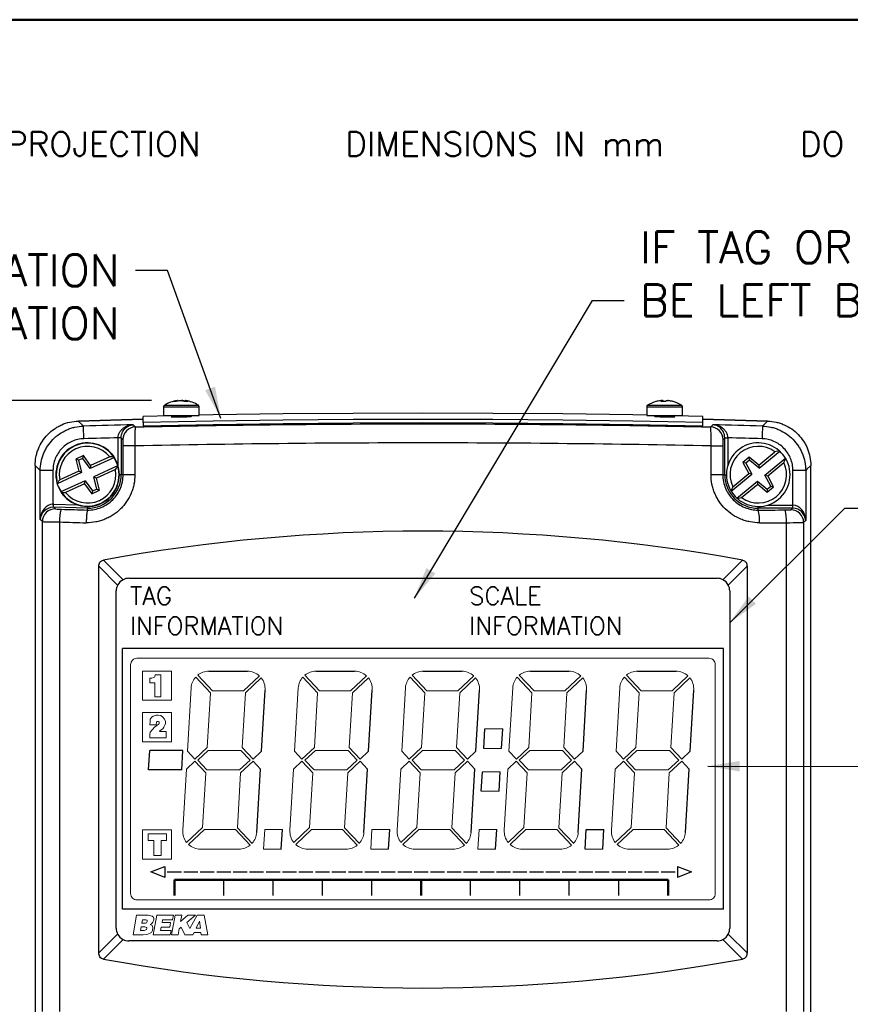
# Model space of a CAD drawing. Extents: x 0 to 391, y 0 to 275.
# Tile 11 of 14: x 63 to 128, y 191 to 268. Entities that reach past the tile are written whole.
import ezdxf

# ---------------------------------------------------------------- set-up
doc = ezdxf.new("R2010")
doc.units = 0
doc.header["$LTSCALE"] = 0.5
doc.header["$MEASUREMENT"] = 0
doc.layers.get('Defpoints').update_dxf_attribs({"color": 104, "lineweight": 0})
doc.layers.add('FINE', color=5, linetype='Continuous', lineweight=9)
doc.layers.add('OBJECT', color=1, linetype='Continuous', lineweight=50)
doc.layers.add('FORMAT', color=7, linetype='Continuous')
doc.layers.add('TEXT', color=5, linetype='Continuous')
doc.styles.add('ROMANS', font='romans', dxfattribs={"height": 2.5})
doc.dimstyles.new('DIMS', dxfattribs={"dimtxt": 2.5, "dimasz": 2.5, "dimexe": 1.25, "dimexo": 2, "dimgap": 1.25, "dimtad": 1, "dimdec": 4, "dimzin": 0, "dimdsep": 46, "dimtxsty": 'ROMANS', "dimcen": 2.5, "dimadec": 0, "dimazin": 0, "dimtfac": 1, "dimtdec": 4, "dimtmove": 0, "dimatfit": 3, "dimfxl": 0, "dimtolj": 1, "dimtzin": 0, "dimarcsym": 0})

# ---------------------------------------------------------------- blocks, each defined once
blk = doc.blocks.new('PROJECTION')
at = {"layer": 'FORMAT', "color": 7, "linetype": 'Continuous', "style": 'ROMANS'}
blk.add_text('THIRD ANGLE PROJECTION      DIMENSIONS IN mm      DO NOT SCALE', height=1.9, dxfattribs=at).set_placement((30.018, -0.972))
blk = doc.blocks.new('FORMAT A3 FIXED')
at = {"layer": 'FORMAT', "color": 1, "lineweight": 50}
blk.add_line((6.5, 268.438), (384.722, 268.438), dxfattribs=at)
at = {"layer": 'OBJECT'}
blk.add_blockref('PROJECTION', (14.053, 258.686), dxfattribs=at)
blk = doc.blocks.new('*D82')
at = {"layer": 'Defpoints', "color": 0}
for p in [(75.193, 238.499), (43.793, 178.292), (67.535, 178.292)]:
    blk.add_point(p, dxfattribs=at)
at = {"layer": 'TEXT', "color": 0, "lineweight": -2}
for p, q in [((73.193, 238.499), (42.543, 238.499)), ((43.793, 235.999), (43.793, 180.792)), ((65.535, 178.292), (42.543, 178.292))]:
    blk.add_line(p, q, dxfattribs=at)
at = {"layer": 'TEXT', "color": 0}
for points in [[(44.21, 235.999), (43.377, 235.999), (43.793, 238.499)], [(43.377, 180.792), (44.21, 180.792), (43.793, 178.292)]]:
    blk.add_solid(points, dxfattribs=at)
at = {"layer": 'TEXT', "color": 0, "insert": (40.642, 208.396), "char_height": 2.5, "attachment_point": 5, "rotation": 90, "style": 'ROMANS'}
blk.add_mtext('\\A1;120 (OVER CERT. LABEL)', dxfattribs=at)

msp = doc.modelspace()

# ---------------------------------------------------------------- linework, layer by layer
at = {"color": 7, "linetype": 'Continuous', "lineweight": 25}
for p, q in [((75.217, 238.499), (75.193, 238.499)), ((75.197, 238.451), (75.193, 238.499)), ((75.405, 238.499), (75.541, 238.499)), ((75.656, 238.499), (75.541, 238.499)), ((75.844, 238.499), (75.841, 238.428)), ((75.844, 238.499), (75.868, 238.499)), ((113.222, 238.499), (113.302, 238.499)), ((113.395, 238.499), (113.299, 238.499)), ((113.303, 238.428), (113.302, 238.499)), ((113.395, 238.499), (113.394, 238.428)), ((113.666, 238.499), (113.779, 238.499)), ((113.84, 238.499), (113.779, 238.499)), ((74.131, 238.02), (74.131, 237.322)), ((76.931, 237.322), (76.931, 238.02)), ((112.131, 238.02), (112.131, 237.322)), ((114.931, 237.322), (114.931, 238.02)), ((72.53, 237.032), (67.424, 236.897)), ((67.427, 236.897), (72.53, 237.032)), ((74.764, 237.309), (72.53, 237.259)), ((72.53, 236.771), (72.53, 237.259)), ((74.131, 237.322), (76.931, 237.322)), ((74.781, 237.249), (74.755, 237.246)), ((74.781, 237.272), (74.781, 237.231)), ((112.131, 237.322), (114.931, 237.322)), ((112.779, 237.279), (112.762, 237.278)), ((114.281, 237.23), (114.281, 237.272)), ((116.53, 237.259), (114.297, 237.309)), ((116.53, 236.771), (116.53, 237.259)), ((121.637, 236.897), (116.53, 237.032)), ((116.53, 237.032), (121.635, 236.897)), ((72.53, 236.771), (72.53, 236.521)), ((116.53, 236.521), (116.53, 236.771)), ((70.797, 235.569), (70.797, 232.683)), ((70.935, 235.435), (70.797, 235.569)), ((118.264, 235.569), (118.126, 235.435)), ((118.264, 232.683), (118.264, 235.569)), ((71.875, 234.936), (70.952, 234.936)), ((70.952, 232.683), (70.952, 234.936)), ((71.875, 234.936), (71.875, 232.683)), ((117.186, 232.683), (117.186, 234.936)), ((117.186, 234.936), (118.109, 234.936)), ((118.109, 234.936), (118.109, 232.683)), ((120.945, 233.433), (122.214, 234.483)), ((120.964, 233.189), (122.586, 234.531)), ((122.549, 234.565), (122.214, 234.483)), ((67.831, 234.183), (67.24, 233.912)), ((67.24, 233.912), (67.466, 232.971)), ((67.445, 233.812), (67.24, 233.912)), ((67.772, 233.962), (67.445, 233.812)), ((67.445, 233.812), (67.677, 232.848)), ((67.772, 233.962), (67.831, 234.183)), ((68.35, 233.156), (67.772, 233.962)), ((68.395, 233.396), (67.831, 234.183)), ((70.265, 234.031), (68.35, 233.156)), ((69.893, 234.081), (68.395, 233.396)), ((70.237, 234.074), (69.893, 234.081)), ((120.196, 234.046), (119.696, 233.632)), ((120.197, 233.818), (119.92, 233.589)), ((120.945, 233.433), (120.196, 234.046)), ((120.197, 233.818), (120.196, 234.046)), ((120.964, 233.189), (120.197, 233.818)), ((121.41, 232.65), (123.033, 233.991)), ((122.915, 233.635), (123.059, 233.948)), ((64.031, 233.403), (64.031, 181.792)), ((64.031, 233.401), (64.031, 181.79)), ((64.433, 229.162), (64.433, 233.009)), ((65.433, 233.009), (64.433, 233.009)), ((65.433, 233.009), (65.433, 230.368)), ((67.466, 232.971), (65.968, 232.286)), ((67.677, 232.848), (67.466, 232.971)), ((68.395, 233.396), (68.35, 233.156)), ((70.556, 233.395), (68.642, 232.519)), ((70.35, 233.081), (68.852, 232.396)), ((70.35, 233.081), (70.57, 233.346)), ((119.696, 233.632), (120.158, 232.782)), ((119.92, 233.589), (119.696, 233.632)), ((119.92, 233.589), (120.394, 232.717)), ((120.945, 233.433), (120.964, 233.189)), ((121.646, 232.585), (122.915, 233.635)), ((124.628, 233.009), (123.628, 233.009)), ((123.628, 230.295), (123.628, 233.009)), ((124.628, 233.009), (124.628, 229.088)), ((125.031, 181.792), (125.031, 233.403)), ((125.031, 181.79), (125.031, 233.401)), ((65.968, 232.286), (65.749, 232.021)), ((67.677, 232.848), (65.762, 231.972)), ((67.968, 232.211), (66.054, 231.336)), ((67.923, 231.971), (67.968, 232.211)), ((67.968, 232.211), (68.546, 231.405)), ((68.642, 232.519), (68.852, 232.396)), ((68.873, 231.554), (68.642, 232.519)), ((69.079, 231.454), (68.852, 232.396)), ((70.952, 232.683), (70.797, 232.683)), ((71.875, 232.683), (70.952, 232.683)), ((118.109, 232.683), (117.186, 232.683)), ((118.109, 232.683), (118.264, 232.683)), ((118.772, 231.375), (120.394, 232.717)), ((118.889, 231.732), (120.158, 232.782)), ((119.218, 230.836), (120.84, 232.178)), ((120.394, 232.717), (120.158, 232.782)), ((120.859, 231.934), (120.84, 232.178)), ((120.84, 232.178), (121.607, 231.549)), ((121.41, 232.65), (121.646, 232.585)), ((121.884, 231.778), (121.41, 232.65)), ((122.108, 231.735), (121.646, 232.585)), ((67.923, 231.971), (66.425, 231.286)), ((67.923, 231.971), (68.487, 231.184)), ((68.487, 231.184), (69.079, 231.454)), ((68.546, 231.405), (68.487, 231.184)), ((68.546, 231.405), (68.873, 231.554)), ((68.873, 231.554), (69.079, 231.454)), ((118.889, 231.732), (118.745, 231.419)), ((119.59, 230.884), (120.859, 231.934)), ((120.859, 231.934), (121.608, 231.32)), ((121.607, 231.549), (121.884, 231.778)), ((121.607, 231.549), (121.608, 231.32)), ((121.608, 231.32), (122.108, 231.735)), ((121.884, 231.778), (122.108, 231.735)), ((66.081, 231.293), (66.425, 231.286)), ((119.255, 230.802), (119.59, 230.884)), ((65.502, 230.118), (65.623, 229.994)), ((68.156, 230.046), (65.502, 230.118)), ((120.902, 229.902), (120.902, 230.046)), ((123.586, 230.046), (120.902, 230.046)), ((123.466, 229.925), (123.586, 230.046)), ((64.596, 228.995), (64.433, 229.162)), ((124.628, 229.088), (124.465, 228.926)), ((64.596, 190.489), (64.596, 228.995)), ((65.951, 228.966), (65.951, 190.489)), ((123.11, 190.489), (123.11, 228.909)), ((124.465, 228.926), (124.465, 190.489)), ((69.401, 225.969), (70.942, 224.428)), ((118.119, 224.428), (119.66, 225.969)), ((69.044, 195.103), (69.044, 225.481)), ((70.519, 224.005), (69.044, 225.481)), ((120.017, 225.481), (118.542, 224.005)), ((120.017, 225.481), (120.017, 195.103)), ((71.406, 224.542), (117.656, 224.542)), ((70.406, 197.042), (70.406, 223.542)), ((118.656, 223.542), (118.656, 197.042)), ((69.044, 195.103), (70.519, 196.578)), ((118.542, 196.578), (120.017, 195.103)), ((70.942, 196.156), (69.401, 194.615)), ((117.656, 196.042), (71.406, 196.042)), ((119.66, 194.615), (118.119, 196.156))]:
    msp.add_line(p, q, dxfattribs=at)
at = {"color": 8, "linetype": 'Continuous', "lineweight": 25}
for p, q in [((74.131, 238.02), (76.931, 238.02)), ((74.193, 238.134), (76.868, 238.134)), ((112.131, 238.02), (114.931, 238.02)), ((112.193, 238.134), (114.868, 238.134)), ((76.281, 237.272), (74.781, 237.272)), ((114.281, 237.272), (112.781, 237.272)), ((70.547, 233.424), (70.547, 235.569)), ((118.514, 235.569), (118.514, 233.424)), ((70.797, 232.683), (70.659, 232.683)), ((118.264, 232.683), (118.402, 232.683)), ((65.509, 230.368), (67.351, 230.318)), ((120.902, 230.046), (120.902, 230.183)), ((121.642, 230.296), (123.586, 230.296))]:
    msp.add_line(p, q, dxfattribs=at)
at = {"color": 7, "linetype": 'Continuous'}
for p, q in [((118.156, 219.026), (70.906, 219.026)), ((70.906, 198.526), (70.906, 219.026)), ((118.156, 198.526), (118.156, 219.026)), ((118.156, 198.526), (70.906, 198.526))]:
    msp.add_line(p, q, dxfattribs=at)
at = {"lineweight": 9}
for p, q in [((77.815, 215.55), (76.658, 216.777)), ((76.818, 216.928), (77.978, 215.698)), ((80.411, 215.698), (81.662, 216.878)), ((81.813, 216.717), (80.565, 215.541)), ((86.243, 215.55), (85.086, 216.777)), ((85.246, 216.928), (86.406, 215.698)), ((88.839, 215.698), (90.089, 216.878)), ((90.24, 216.717), (88.992, 215.541)), ((94.673, 215.55), (93.516, 216.777)), ((93.677, 216.928), (94.836, 215.698)), ((97.269, 215.698), (98.52, 216.878)), ((98.671, 216.717), (97.423, 215.541)), ((103.101, 215.55), (101.944, 216.777)), ((102.104, 216.928), (103.264, 215.698)), ((105.697, 215.698), (106.948, 216.878)), ((107.099, 216.717), (105.851, 215.541)), ((111.526, 215.55), (110.37, 216.777)), ((110.53, 216.928), (111.689, 215.698)), ((114.122, 215.698), (115.373, 216.878)), ((115.524, 216.717), (114.276, 215.541)), ((76.298, 215.921), (76.005, 210.944)), ((76.298, 215.921), (76.005, 210.944)), ((84.726, 215.921), (84.432, 210.944)), ((84.726, 215.921), (84.432, 210.944)), ((93.157, 215.921), (92.863, 210.944)), ((93.157, 215.921), (92.863, 210.944)), ((101.585, 215.921), (101.291, 210.944)), ((101.585, 215.921), (101.291, 210.944)), ((110.01, 215.921), (109.716, 210.944)), ((110.01, 215.921), (109.716, 210.944)), ((77.56, 211.241), (77.815, 215.55)), ((77.56, 211.241), (77.815, 215.55)), ((77.978, 215.698), (80.411, 215.698)), ((80.565, 215.541), (80.31, 211.232)), ((85.988, 211.241), (86.243, 215.55)), ((85.988, 211.241), (86.243, 215.55)), ((86.406, 215.698), (88.839, 215.698)), ((88.992, 215.541), (88.738, 211.232)), ((94.419, 211.241), (94.673, 215.55)), ((94.419, 211.241), (94.673, 215.55)), ((94.836, 215.698), (97.269, 215.698)), ((97.423, 215.541), (97.168, 211.232)), ((102.846, 211.241), (103.101, 215.55)), ((102.846, 211.241), (103.101, 215.55)), ((103.264, 215.698), (105.697, 215.698)), ((105.851, 215.541), (105.596, 211.232)), ((111.272, 211.241), (111.526, 215.55)), ((111.272, 211.241), (111.526, 215.55)), ((111.689, 215.698), (114.122, 215.698)), ((114.276, 215.541), (114.022, 211.232)), ((99.402, 212.707), (100.803, 212.707)), ((99.402, 212.707), (100.803, 212.707)), ((76.588, 210.325), (77.56, 211.241)), ((85.016, 210.325), (85.988, 211.241)), ((93.446, 210.325), (94.419, 211.241)), ((101.874, 210.325), (102.846, 211.241)), ((110.3, 210.325), (111.272, 211.241)), ((76.005, 210.944), (76.588, 210.325)), ((76.005, 210.944), (76.588, 210.325)), ((76.819, 210.24), (77.64, 211.014)), ((77.64, 211.014), (80.213, 211.014)), ((80.213, 211.014), (80.934, 210.249)), ((80.31, 211.232), (81.17, 210.32)), ((81.17, 210.32), (81.831, 210.944)), ((81.17, 210.32), (81.831, 210.944)), ((84.432, 210.944), (85.016, 210.325)), ((84.432, 210.944), (85.016, 210.325)), ((85.247, 210.24), (86.068, 211.014)), ((86.068, 211.014), (88.641, 211.014)), ((88.641, 211.014), (89.362, 210.249)), ((88.738, 211.232), (89.598, 210.32)), ((89.598, 210.32), (90.259, 210.944)), ((89.598, 210.32), (90.259, 210.944)), ((92.863, 210.944), (93.446, 210.325)), ((92.863, 210.944), (93.446, 210.325)), ((93.678, 210.24), (94.498, 211.014)), ((94.498, 211.014), (97.071, 211.014)), ((97.071, 211.014), (97.792, 210.249)), ((97.168, 211.232), (98.028, 210.32)), ((98.028, 210.32), (98.69, 210.944)), ((98.028, 210.32), (98.69, 210.944)), ((100.712, 211.169), (99.314, 211.169)), ((101.291, 210.944), (101.874, 210.325)), ((101.291, 210.944), (101.874, 210.325)), ((102.105, 210.24), (102.926, 211.014)), ((102.926, 211.014), (105.499, 211.014)), ((105.499, 211.014), (106.22, 210.249)), ((105.596, 211.232), (106.456, 210.32)), ((106.456, 210.32), (107.117, 210.944)), ((106.456, 210.32), (107.117, 210.944)), ((109.716, 210.944), (110.3, 210.325)), ((109.716, 210.944), (110.3, 210.325)), ((110.531, 210.24), (111.352, 211.014)), ((111.352, 211.014), (113.925, 211.014)), ((113.925, 211.014), (114.646, 210.249)), ((114.022, 211.232), (114.881, 210.32)), ((114.881, 210.32), (115.543, 210.944)), ((114.881, 210.32), (115.543, 210.944)), ((76.584, 210.169), (75.922, 209.545)), ((76.584, 210.169), (75.922, 209.545)), ((77.443, 209.257), (76.584, 210.169)), ((77.54, 209.476), (76.819, 210.24)), ((80.934, 210.249), (80.113, 209.476)), ((80.193, 209.248), (81.165, 210.165)), ((81.165, 210.165), (81.749, 209.545)), ((81.165, 210.165), (81.749, 209.545)), ((85.011, 210.169), (84.35, 209.545)), ((85.011, 210.169), (84.35, 209.545)), ((85.871, 209.257), (85.011, 210.169)), ((85.968, 209.476), (85.247, 210.24)), ((89.362, 210.249), (88.541, 209.476)), ((88.621, 209.248), (89.593, 210.165)), ((89.593, 210.165), (90.177, 209.545)), ((89.593, 210.165), (90.177, 209.545)), ((93.442, 210.169), (92.78, 209.545)), ((93.442, 210.169), (92.78, 209.545)), ((94.301, 209.257), (93.442, 210.169)), ((94.398, 209.476), (93.678, 210.24)), ((97.792, 210.249), (96.971, 209.476)), ((97.051, 209.248), (98.023, 210.165)), ((98.023, 210.165), (98.607, 209.545)), ((98.023, 210.165), (98.607, 209.545)), ((101.87, 210.169), (101.208, 209.545)), ((101.87, 210.169), (101.208, 209.545)), ((102.729, 209.257), (101.87, 210.169)), ((102.826, 209.476), (102.105, 210.24)), ((106.22, 210.249), (105.399, 209.476)), ((105.479, 209.248), (106.451, 210.165)), ((106.451, 210.165), (107.035, 209.545)), ((106.451, 210.165), (107.035, 209.545)), ((110.295, 210.169), (109.634, 209.545)), ((110.295, 210.169), (109.634, 209.545)), ((111.155, 209.257), (110.295, 210.169)), ((111.252, 209.476), (110.531, 210.24)), ((114.646, 210.249), (113.825, 209.476)), ((113.904, 209.248), (114.877, 210.165)), ((114.877, 210.165), (115.46, 209.545)), ((114.877, 210.165), (115.46, 209.545)), ((75.922, 209.545), (75.638, 204.734)), ((75.922, 209.545), (75.638, 204.734)), ((77.189, 204.948), (77.443, 209.257)), ((77.189, 204.948), (77.443, 209.257)), ((80.113, 209.476), (77.54, 209.476)), ((79.938, 204.939), (80.193, 209.248)), ((79.938, 204.939), (80.193, 209.248)), ((84.35, 209.545), (84.066, 204.734)), ((84.35, 209.545), (84.066, 204.734)), ((85.617, 204.948), (85.871, 209.257)), ((85.617, 204.948), (85.871, 209.257)), ((88.541, 209.476), (85.968, 209.476)), ((88.366, 204.939), (88.621, 209.248)), ((88.366, 204.939), (88.621, 209.248)), ((92.78, 209.545), (92.496, 204.734)), ((92.78, 209.545), (92.496, 204.734)), ((94.047, 204.948), (94.301, 209.257)), ((94.047, 204.948), (94.301, 209.257)), ((96.971, 209.476), (94.398, 209.476)), ((96.797, 204.939), (97.051, 209.248)), ((96.797, 204.939), (97.051, 209.248)), ((99.206, 209.338), (100.606, 209.338)), ((99.206, 209.338), (100.606, 209.338)), ((101.208, 209.545), (100.924, 204.734)), ((101.208, 209.545), (100.924, 204.734)), ((102.475, 204.948), (102.729, 209.257)), ((102.475, 204.948), (102.729, 209.257)), ((105.399, 209.476), (102.826, 209.476)), ((105.225, 204.939), (105.479, 209.248)), ((105.225, 204.939), (105.479, 209.248)), ((109.634, 209.545), (109.349, 204.734)), ((109.634, 209.545), (109.349, 204.734)), ((110.9, 204.948), (111.155, 209.257)), ((110.9, 204.948), (111.155, 209.257)), ((113.825, 209.476), (111.252, 209.476)), ((113.65, 204.939), (113.904, 209.248)), ((113.65, 204.939), (113.904, 209.248)), ((99.115, 207.8), (100.516, 207.8)), ((99.115, 207.8), (100.516, 207.8)), ((100.516, 207.8), (99.117, 207.8)), ((75.941, 203.772), (77.189, 204.948)), ((76.095, 203.615), (77.343, 204.791)), ((77.343, 204.791), (79.776, 204.791)), ((79.776, 204.791), (80.935, 203.561)), ((81.098, 203.709), (79.938, 204.939)), ((81.99, 203.253), (82.081, 204.791)), ((82.081, 204.791), (83.391, 204.791)), ((82.081, 204.791), (83.391, 204.791)), ((82.081, 204.791), (83.394, 204.791)), ((82.081, 204.791), (83.485, 204.791)), ((84.369, 203.772), (85.617, 204.948)), ((84.523, 203.615), (85.771, 204.791)), ((85.771, 204.791), (88.204, 204.791)), ((88.204, 204.791), (89.363, 203.561)), ((89.526, 203.709), (88.366, 204.939)), ((90.418, 203.253), (90.509, 204.791)), ((90.509, 204.791), (91.819, 204.791)), ((90.509, 204.791), (91.819, 204.791)), ((90.509, 204.791), (91.822, 204.791)), ((90.509, 204.791), (91.913, 204.791)), ((92.799, 203.772), (94.047, 204.948)), ((92.953, 203.615), (94.201, 204.791)), ((94.201, 204.791), (96.634, 204.791)), ((96.634, 204.791), (97.793, 203.561)), ((97.956, 203.709), (96.797, 204.939)), ((98.846, 203.253), (98.937, 204.791)), ((98.937, 204.791), (100.247, 204.791)), ((98.937, 204.791), (100.247, 204.791)), ((98.937, 204.791), (100.341, 204.791)), ((101.227, 203.772), (102.475, 204.948)), ((101.381, 203.615), (102.629, 204.791)), ((102.629, 204.791), (105.062, 204.791)), ((105.062, 204.791), (106.221, 203.561)), ((106.384, 203.709), (105.225, 204.939)), ((109.652, 203.772), (110.9, 204.948)), ((109.807, 203.615), (111.054, 204.791)), ((111.054, 204.791), (113.487, 204.791)), ((113.487, 204.791), (114.647, 203.561)), ((114.81, 203.709), (113.65, 204.939)), ((80.059, 203.253), (77.034, 203.253)), ((81.99, 203.253), (83.391, 203.253)), ((81.99, 203.253), (83.391, 203.253)), ((83.394, 203.253), (81.993, 203.253)), ((83.394, 203.253), (81.993, 203.253)), ((88.487, 203.253), (85.462, 203.253)), ((90.418, 203.253), (91.819, 203.253)), ((90.418, 203.253), (91.819, 203.253)), ((91.822, 203.253), (90.421, 203.253)), ((91.822, 203.253), (90.421, 203.253)), ((96.917, 203.253), (93.892, 203.253)), ((98.846, 203.253), (100.247, 203.253)), ((98.846, 203.253), (100.247, 203.253)), ((100.247, 203.253), (98.849, 203.253)), ((105.345, 203.253), (102.32, 203.253)), ((107.274, 203.253), (108.675, 203.253)), ((107.274, 203.253), (108.675, 203.253)), ((108.677, 203.253), (107.277, 203.253)), ((108.677, 203.253), (107.277, 203.253)), ((113.77, 203.253), (110.745, 203.253))]:
    msp.add_line(p, q, dxfattribs=at)
at = {"linetype": 'Continuous', "lineweight": -3}
for p, q in [((77.694, 217.237), (80.72, 217.237)), ((86.122, 217.237), (89.147, 217.237)), ((94.553, 217.237), (97.578, 217.237)), ((102.981, 217.237), (106.006, 217.237)), ((111.406, 217.237), (114.431, 217.237)), ((81.831, 210.944), (82.115, 215.756)), ((90.259, 210.944), (90.543, 215.756)), ((98.69, 210.944), (98.974, 215.756)), ((107.117, 210.944), (107.402, 215.756)), ((115.543, 210.944), (115.827, 215.756)), ((75.556, 209.476), (75.657, 211.014)), ((81.455, 204.569), (81.749, 209.545)), ((89.883, 204.569), (90.177, 209.545)), ((98.313, 204.569), (98.607, 209.545)), ((106.741, 204.569), (107.035, 209.545)), ((115.166, 204.569), (115.46, 209.545)), ((83.391, 203.253), (83.485, 204.791)), ((91.819, 203.253), (91.913, 204.791)), ((100.247, 203.253), (100.341, 204.791))]:
    msp.add_line(p, q, dxfattribs=at)
for p, q in [((99.314, 211.169), (99.402, 212.707)), ((100.712, 211.169), (100.803, 212.707)), ((99.115, 207.8), (99.206, 209.338)), ((100.516, 207.8), (100.606, 209.338)), ((107.277, 203.253), (107.363, 204.791)), ((107.363, 204.791), (108.766, 204.791)), ((108.677, 203.253), (108.766, 204.791)), ((73.132, 201.469), (74.234, 201.903)), ((74.234, 201.035), (73.132, 201.469)), ((74.234, 201.903), (74.234, 201.035)), ((74.426, 201.469), (75.528, 201.469)), ((75.721, 201.469), (76.822, 201.469)), ((77.015, 201.469), (78.116, 201.469)), ((78.309, 201.469), (79.41, 201.469)), ((79.603, 201.469), (80.705, 201.469)), ((80.898, 201.469), (81.999, 201.469)), ((82.192, 201.469), (83.293, 201.469)), ((83.486, 201.469), (84.587, 201.469)), ((84.78, 201.469), (85.882, 201.469)), ((86.075, 201.469), (87.176, 201.469)), ((87.369, 201.469), (88.47, 201.469)), ((88.663, 201.469), (89.764, 201.469)), ((89.957, 201.469), (91.059, 201.469)), ((91.252, 201.469), (92.353, 201.469)), ((92.546, 201.469), (93.647, 201.469)), ((93.84, 201.469), (94.941, 201.469)), ((95.134, 201.469), (96.236, 201.469)), ((96.429, 201.469), (97.53, 201.469)), ((97.723, 201.469), (98.824, 201.469)), ((99.017, 201.469), (100.118, 201.469)), ((100.311, 201.469), (101.413, 201.469)), ((101.606, 201.469), (102.707, 201.469)), ((102.9, 201.469), (104.001, 201.469)), ((104.194, 201.469), (105.295, 201.469)), ((105.488, 201.469), (106.59, 201.469)), ((106.783, 201.469), (107.884, 201.469)), ((108.077, 201.469), (109.178, 201.469)), ((109.371, 201.469), (110.472, 201.469)), ((110.665, 201.469), (111.767, 201.469)), ((111.96, 201.469), (113.061, 201.469)), ((113.254, 201.469), (114.355, 201.469)), ((114.548, 201.903), (114.548, 201.035)), ((114.548, 201.903), (115.649, 201.469)), ((115.649, 201.469), (114.548, 201.035)), ((78.86, 199.609), (78.86, 200.843)), ((82.743, 199.609), (82.743, 200.843)), ((86.625, 199.609), (86.625, 200.843)), ((90.508, 199.609), (90.508, 200.843)), ((98.273, 199.609), (98.273, 200.843)), ((102.156, 199.609), (102.156, 200.843)), ((106.039, 199.609), (106.039, 200.843)), ((109.922, 199.609), (109.922, 200.843))]:
    msp.add_line(p, q)
at = {"lineweight": -3}
msp.add_line((72.958, 209.476), (73.059, 211.014), dxfattribs=at)
at = {"lineweight": -2}
for p, q in [((75.657, 211.014), (73.059, 211.014)), ((75.556, 209.476), (72.958, 209.476))]:
    msp.add_line(p, q, dxfattribs=at)
at = {"lineweight": 50}
msp.add_line((74.977, 200.843), (113.804, 200.843), dxfattribs=at)
at = {"color": 7, "linetype": 'Continuous', "lineweight": 25, "flags": 128}
for points in [[(67.427, 236.897), (67.672, 236.66), (67.831, 236.506)], [(116.53, 236.771), (111.031, 236.884), (105.531, 236.966), (100.031, 237.014), (94.53, 237.031), (89.03, 237.014), (83.529, 236.966), (78.029, 236.884), (72.53, 236.771)], [(72.53, 236.521), (78.029, 236.634), (83.529, 236.716), (89.03, 236.764), (94.53, 236.781), (100.031, 236.764), (105.531, 236.716), (111.031, 236.634), (116.53, 236.521)], [(74.74, 237.239), (74.735, 237.236), (74.811, 237.228), (74.967, 237.224), (75.187, 237.223), (75.446, 237.226), (75.714, 237.232), (75.962, 237.241), (76.16, 237.251), (76.288, 237.262), (76.33, 237.272), (76.282, 237.28), (76.282, 237.28)], [(112.131, 237.353), (111.031, 237.373), (105.531, 237.454), (100.031, 237.503), (94.53, 237.519), (89.03, 237.503), (83.529, 237.454), (78.029, 237.373), (76.931, 237.353)], [(121.23, 236.506), (121.255, 236.53), (121.635, 236.897)], [(67.86, 235.507), (67.854, 235.698), (67.849, 235.881), (67.844, 236.051), (67.84, 236.201), (67.836, 236.326), (67.833, 236.42), (67.832, 236.481), (67.831, 236.506)], [(71.73, 236.61), (71.8, 236.542), (71.91, 236.434)], [(117.151, 236.434), (117.221, 236.502), (117.331, 236.61)], [(121.23, 236.506), (121.23, 236.481), (121.228, 236.42), (121.225, 236.326), (121.222, 236.201), (121.217, 236.051), (121.212, 235.881), (121.207, 235.698), (121.202, 235.507)], [(70.797, 235.578), (70.791, 235.578), (70.775, 235.578), (70.752, 235.578), (70.721, 235.579), (70.683, 235.579), (70.641, 235.579), (70.595, 235.58), (70.547, 235.58)], [(118.264, 235.578), (118.27, 235.578), (118.286, 235.578), (118.309, 235.578), (118.34, 235.579), (118.378, 235.579), (118.42, 235.579), (118.466, 235.58), (118.514, 235.58)], [(64.433, 233.009), (64.332, 233.108), (64.031, 233.401)], [(125.031, 233.401), (124.729, 233.108), (124.628, 233.009)], [(65.433, 230.368), (65.434, 230.32), (65.436, 230.274), (65.437, 230.232), (65.439, 230.194), (65.44, 230.163), (65.44, 230.139), (65.441, 230.124), (65.441, 230.118)], [(68.153, 229.902), (68.154, 229.907), (68.156, 230.046)], [(123.62, 230.045), (123.62, 230.051), (123.621, 230.067), (123.621, 230.09), (123.623, 230.121), (123.624, 230.159), (123.625, 230.201), (123.627, 230.247), (123.628, 230.295)]]:
    msp.add_lwpolyline(points, dxfattribs=at)
at = {"lineweight": 9}
for points in [[(72.465, 214.957), (74.755, 214.957), (74.755, 217.247), (72.465, 217.247)], [(72.465, 214.957), (74.755, 214.957), (74.755, 217.247), (72.465, 217.247)], [(72.465, 211.69), (74.755, 211.69), (74.755, 213.98), (72.465, 213.98)], [(72.465, 211.69), (74.755, 211.69), (74.755, 213.98), (72.465, 213.98)], [(72.465, 202.478), (74.755, 202.478), (74.755, 204.768), (72.465, 204.768)], [(72.465, 202.478), (74.755, 202.478), (74.755, 204.768), (72.465, 204.768)]]:
    msp.add_lwpolyline(points, close=True, dxfattribs=at)
at = {"color": 7, "linetype": 'Continuous', "lineweight": 25}
for centre, radius, start, end in [((75.531, 236.022), 2.5, 97.76058, 122.33603), ((75.431, 236.795), 1.72, 97.94726, 108.35796), ((74.995, 237.535), 0.9, 83.24067, 96.75933), ((75.643, 236.795), 1.72, 97.94716, 108.35806), ((75.36, 237.607), 0.91, 64.43581, 78.56344), ((75.421, 236.809), 1.706, 75.6814, 82.07592), ((75.905, 236.592), 1.842, 85.27705, 94.72295), ((75.663, 237.607), 0.91, 64.43553, 78.56342), ((75.531, 236.022), 2.5, 57.66397, 82.23942), ((113.531, 236.022), 2.5, 105.40964, 122.33603), ((113.5, 236.087), 2.429, 96.59393, 105.39097), ((112.882, 238.376), 0.058, 93.50306, 116.71776), ((113.443, 238.316), 0.231, 127.57796, 150.94954), ((113.423, 235.77), 2.665, 86.07345, 93.92655), ((113.254, 238.316), 0.231, 29.05046, 52.42204), ((113.639, 235.761), 2.674, 90.63846, 92.32054), ((113.808, 238.316), 0.231, 127.57796, 150.94954), ((113.5, 236.087), 2.429, 74.60903, 83.40607), ((113.561, 236.087), 2.429, 74.60911, 83.406), ((114.176, 238.347), 0.0876, 77.74461, 111.43039), ((113.531, 236.022), 2.5, 57.66397, 74.59036), ((74.266, 238.02), 0.135, 122.33603, 180), ((76.796, 238.02), 0.135, 0, 57.66397), ((112.266, 238.02), 0.135, 122.33603, 180), ((114.796, 238.02), 0.135, 0, 57.66397), ((74.731, 237.272), 0.05, 0, 90), ((76.331, 237.272), 0.05, 90, 180), ((112.731, 237.272), 0.05, 0, 90), ((114.331, 237.272), 0.05, 90, 180), ((94.531, -693.208), 930.097, 91.404721, 91.644981), ((71.936, 235.433), 1.001, 91.47304, 179.92074), ((117.125, 235.433), 1.001, 0.07926, 88.52696), ((94.531, -693.208), 930.097, 88.355019, 88.595279), ((94.531, -693.208), 929.098, 91.479182, 91.644981), ((94.531, -693.208), 929.098, 88.355019, 88.520818), ((68.159, 232.683), 2.5, 33.78208, 195.36829), ((68.159, 232.683), 2.47, 202.33466, 191.55713), ((68.159, 232.683), 2.227, 38.87327, 190.27711), ((120.902, 232.683), 2.5, 48.80264, 210.38884), ((120.902, 232.683), 2.227, 53.89382, 205.29766), ((120.902, 232.683), 2.5, 47.64359, 48.80264), ((120.902, 232.683), 2.5, 31.54789, 47.64359), ((68.159, 232.683), 2.5, 32.62303, 33.78208), ((68.159, 232.683), 2.5, 16.52734, 32.62303), ((120.902, 232.683), 2.5, 228.80264, 30.38884), ((120.902, 232.683), 2.5, 30.38884, 31.54789), ((68.159, 232.683), 2.5, 213.78208, 15.36829), ((68.159, 232.683), 2.227, 218.87327, 10.27711), ((68.159, 232.683), 2.5, 15.36829, 16.52734), ((120.902, 232.683), 2.227, 233.89382, 25.29766), ((68.159, 232.683), 2.638, 269.92148, 0), ((120.902, 232.683), 2.638, 180, 270), ((68.159, 232.683), 2.5, 195.36829, 196.52734), ((68.159, 232.683), 2.5, 196.52734, 212.62303), ((120.902, 232.683), 2.5, 210.38884, 211.54789), ((120.902, 232.683), 2.5, 211.54789, 227.64359), ((68.159, 232.683), 2.5, 212.62303, 213.78208), ((120.902, 232.683), 2.5, 227.64359, 228.80264), ((65.597, 228.994), 1.001, 88.52198, 179.91538), ((68.867, 229.114), 2.92, 163.05572, 182.90803), ((117.869, 229.129), 3.129, 355.84377, 14.2926), ((120.21, 229.136), 2.909, 355.53455, 15.40888), ((123.464, 228.925), 1.001, 0.08159, 89.91841), ((71.406, 223.542), 1, 117.61228, 152.38772), ((71.406, 223.542), 1, 90, 117.61228), ((117.656, 223.542), 1, 62.38772, 90), ((117.656, 223.542), 1, 27.61228, 62.38772), ((71.406, 223.542), 1, 152.38772, 180), ((117.656, 223.542), 1, 0, 27.61228), ((71.406, 197.042), 1, 180, 207.61228), ((71.406, 197.042), 1, 207.61228, 242.38772), ((117.656, 197.042), 1, 297.61228, 332.38772), ((117.656, 197.042), 1, 332.38772, 0), ((71.406, 197.042), 1, 242.38772, 270), ((117.656, 197.042), 1, 270, 297.61228)]:
    msp.add_arc(centre, radius, start, end, dxfattribs=at)
at = {"lineweight": 9}
for centre, start, end in [((77.694, 215.838), 137.82631, 176.62032), ((77.694, 215.838), 137.82631, 176.62032), ((77.694, 215.838), 90, 128.794), ((77.694, 215.838), 90, 128.794), ((80.72, 215.838), 47.82631, 90), ((80.72, 215.838), 47.82631, 90), ((80.72, 215.838), 356.62032, 38.794), ((80.72, 215.838), 356.62032, 38.794), ((86.122, 215.838), 137.82631, 176.62032), ((86.122, 215.838), 137.82631, 176.62032), ((86.122, 215.838), 90, 128.794), ((86.122, 215.838), 90, 128.794), ((89.147, 215.838), 47.82631, 90), ((89.147, 215.838), 47.82631, 90), ((89.147, 215.838), 356.62032, 38.794), ((89.147, 215.838), 356.62032, 38.794), ((94.553, 215.838), 137.82631, 176.62032), ((94.553, 215.838), 137.82631, 176.62032), ((94.553, 215.838), 90, 128.794), ((94.553, 215.838), 90, 128.794), ((97.578, 215.838), 47.82631, 90), ((97.578, 215.838), 47.82631, 90), ((97.578, 215.838), 356.62032, 38.794), ((97.578, 215.838), 356.62032, 38.794), ((102.981, 215.838), 137.82631, 176.62032), ((102.981, 215.838), 137.82631, 176.62032), ((102.981, 215.838), 90, 128.794), ((102.981, 215.838), 90, 128.794), ((106.006, 215.838), 47.82631, 90), ((106.006, 215.838), 47.82631, 90), ((106.006, 215.838), 356.62032, 38.794), ((106.006, 215.838), 356.62032, 38.794), ((111.406, 215.838), 137.82631, 176.62032), ((111.406, 215.838), 137.82631, 176.62032), ((111.406, 215.838), 90, 128.794), ((111.406, 215.838), 90, 128.794), ((114.431, 215.838), 47.82631, 90), ((114.431, 215.838), 47.82631, 90), ((114.431, 215.838), 356.62032, 38.794), ((114.431, 215.838), 356.62032, 38.794), ((77.034, 204.651), 176.62032, 218.794), ((77.034, 204.651), 176.62032, 218.794), ((80.059, 204.651), 317.82631, 356.62032), ((80.059, 204.651), 317.82631, 356.62032), ((85.462, 204.651), 176.62032, 218.794), ((85.462, 204.651), 176.62032, 218.794), ((88.487, 204.651), 317.82631, 356.62032), ((88.487, 204.651), 317.82631, 356.62032), ((93.892, 204.651), 176.62032, 218.794), ((93.892, 204.651), 176.62032, 218.794), ((96.917, 204.651), 317.82631, 356.62032), ((96.917, 204.651), 317.82631, 356.62032), ((102.32, 204.651), 176.62032, 218.794), ((102.32, 204.651), 176.62032, 218.794), ((105.345, 204.651), 317.82631, 356.62032), ((105.345, 204.651), 317.82631, 356.62032), ((110.745, 204.651), 176.62032, 218.794), ((110.745, 204.651), 176.62032, 218.794), ((113.77, 204.651), 317.82631, 356.62032), ((113.77, 204.651), 317.82631, 356.62032), ((77.034, 204.651), 227.82631, 270), ((77.034, 204.651), 227.82631, 270), ((80.059, 204.651), 270, 308.794), ((80.059, 204.651), 270, 308.794), ((85.462, 204.651), 227.82631, 270), ((85.462, 204.651), 227.82631, 270), ((88.487, 204.651), 270, 308.794), ((88.487, 204.651), 270, 308.794), ((93.892, 204.651), 227.82631, 270), ((93.892, 204.651), 227.82631, 270), ((96.917, 204.651), 270, 308.794), ((96.917, 204.651), 270, 308.794), ((102.32, 204.651), 227.82631, 270), ((102.32, 204.651), 227.82631, 270), ((105.345, 204.651), 270, 308.794), ((105.345, 204.651), 270, 308.794), ((110.745, 204.651), 227.82631, 270), ((110.745, 204.651), 227.82631, 270), ((113.77, 204.651), 270, 308.794), ((113.77, 204.651), 270, 308.794)]:
    msp.add_arc(centre, 1.398, start, end, dxfattribs=at)
at = {"color": 7, "linetype": 'Continuous', "lineweight": 25}
for centre, major_axis, ratio, start_param, end_param in [((65.433, 229.162), (0.11, 1.203), 0.826504, 0.110674, 1.646563), ((65.433, 229.162), (0.936, 0.376), 0.939309, 1.201617, 2.737507), ((65.476, 229.117), (-0.873, 0.897), 0.998749, 5.484777, 5.545704), ((65.476, 229.117), (-0.699, 0.718), 0.998125, 5.484777, 5.545704), ((66.122, 229.981), (0.5, -0.014), 0.034908, 3.177453, 4.617463), ((94.558, 239.534), (297.532, -8.126), 0.034908, 4.617463, 4.624481), ((94.531, 240.251), (297.532, 0), 0.034921, 4.801139, 4.808268), ((122.966, 229.926), (0.5, 0), 0.034921, 4.808268, 6.248279), ((123.585, 229.045), (-0.885, -0.885), 0.998783, 3.892693, 3.926382), ((123.585, 229.045), (0.708, 0.708), 0.998176, 0.751101, 0.784789), ((123.628, 229.088), (0.934, -0.382), 0.940117, 0.410896, 1.946785), ((123.628, 229.088), (-0.11, 1.204), 0.825721, 4.637078, 6.172968), ((66.095, 228.982), (1.5, -0.014), 0.011644, 3.176605, 4.616616), ((94.531, 238.535), (298.532, -8.126), 0.034791, 4.617457, 4.624514), ((94.531, -411.962), (0, 640.204), 0.466308, 6.198909, 6.367462), ((94.531, 239.251), (298.532, 0), 0.034804, 4.801139, 4.808268), ((122.966, 228.927), (1.5, 0), 0.01164, 4.808268, 6.248279), ((94.531, 832.546), (0, 640.204), 0.466308, 3.057316, 3.225869)]:
    msp.add_ellipse(centre, major_axis=major_axis, ratio=ratio, start_param=start_param, end_param=end_param, dxfattribs=at)
for points, knots in [([(64.031, 233.401), (64.031, 233.627), (64.052, 233.85), (64.116, 234.179), (64.143, 234.288), (64.207, 234.504), (64.245, 234.611), (64.372, 234.924), (64.475, 235.122), (64.72, 235.498), (64.862, 235.676), (65.174, 235.998), (65.345, 236.143), (65.622, 236.336), (65.718, 236.396), (65.914, 236.506), (66.015, 236.556), (66.321, 236.691), (66.534, 236.762), (66.976, 236.862), (67.2, 236.89), (67.427, 236.897)], [0, 0, 0, 0, 0.125, 0.125, 0.1875, 0.1875, 0.25, 0.25, 0.375, 0.375, 0.5, 0.5, 0.625, 0.625, 0.6875, 0.6875, 0.75, 0.75, 0.875, 0.875, 1, 1, 1, 1]), ([(112.74, 237.271), (112.738, 237.27), (112.727, 237.266), (112.801, 237.258), (112.956, 237.247), (113.181, 237.237), (113.444, 237.229), (113.718, 237.224), (113.97, 237.222), (114.172, 237.225), (114.304, 237.23), (114.339, 237.239), (114.326, 237.246), (114.281, 237.249), (114.281, 237.249)], [0, 0, 0, 0, 0.033197, 0.129744, 0.226294, 0.322859, 0.419441, 0.516041, 0.612645, 0.709243, 0.805823, 0.902382, 0.998927, 1, 1, 1, 1]), ([(121.635, 236.897), (121.861, 236.89), (122.083, 236.862), (122.411, 236.789), (122.518, 236.759), (122.732, 236.689), (122.839, 236.648), (123.148, 236.512), (123.343, 236.403), (123.711, 236.147), (123.885, 236), (124.197, 235.678), (124.337, 235.504), (124.522, 235.221), (124.58, 235.123), (124.684, 234.924), (124.731, 234.822), (124.857, 234.511), (124.922, 234.297), (125.009, 233.852), (125.031, 233.627), (125.031, 233.401)], [0, 0, 0, 0, 0.125, 0.125, 0.1875, 0.1875, 0.25, 0.25, 0.375, 0.375, 0.5, 0.5, 0.625, 0.625, 0.6875, 0.6875, 0.75, 0.75, 0.875, 0.875, 1, 1, 1, 1]), ([(64.433, 233.009), (64.433, 233.236), (64.455, 233.461), (64.543, 233.906), (64.607, 234.12), (64.734, 234.431), (64.781, 234.532), (64.885, 234.732), (64.943, 234.83), (65.128, 235.113), (65.267, 235.287), (65.58, 235.608), (65.754, 235.756), (66.123, 236.011), (66.318, 236.121), (66.627, 236.257), (66.733, 236.297), (66.947, 236.368), (67.055, 236.397), (67.382, 236.471), (67.604, 236.499), (67.831, 236.506)], [0, 0, 0, 0, 0.125, 0.125, 0.25, 0.25, 0.3125, 0.3125, 0.375, 0.375, 0.5, 0.5, 0.625, 0.625, 0.75, 0.75, 0.8125, 0.8125, 0.875, 0.875, 1, 1, 1, 1]), ([(70.547, 235.58), (70.549, 235.665), (70.563, 235.747), (70.613, 235.904), (70.647, 235.975), (70.729, 236.106), (70.776, 236.165), (70.877, 236.269), (70.931, 236.315), (71.102, 236.437), (71.222, 236.495), (71.472, 236.579), (71.601, 236.603), (71.73, 236.61)], [0, 0, 0, 0, 0.125, 0.125, 0.25, 0.25, 0.375, 0.375, 0.5, 0.5, 0.75, 0.75, 1, 1, 1, 1]), ([(70.797, 235.578), (70.798, 235.663), (70.808, 235.744), (70.847, 235.902), (70.874, 235.973), (70.938, 236.104), (70.976, 236.163), (71.055, 236.267), (71.098, 236.313), (71.233, 236.436), (71.328, 236.495), (71.525, 236.578), (71.628, 236.603), (71.73, 236.61)], [0, 0, 0, 0, 0.125, 0.125, 0.25, 0.25, 0.375, 0.375, 0.5, 0.5, 0.75, 0.75, 1, 1, 1, 1]), ([(71.91, 236.434), (71.906, 236.43), (71.903, 236.418), (71.896, 236.375), (71.893, 236.344), (71.887, 236.266), (71.885, 236.219), (71.88, 236.109), (71.878, 236.046), (71.875, 235.909), (71.874, 235.834), (71.872, 235.673), (71.872, 235.587), (71.871, 235.322), (71.873, 235.13), (71.875, 234.936)], [0, 0, 0, 0, 0.125, 0.125, 0.25, 0.25, 0.375, 0.375, 0.5, 0.5, 0.625, 0.625, 0.75, 0.75, 1, 1, 1, 1]), ([(117.186, 234.936), (117.187, 235.033), (117.188, 235.128), (117.19, 235.315), (117.19, 235.408), (117.19, 235.586), (117.189, 235.671), (117.187, 235.831), (117.186, 235.908), (117.183, 236.045), (117.181, 236.107), (117.176, 236.218), (117.174, 236.266), (117.165, 236.382), (117.159, 236.427), (117.151, 236.434)], [0, 0, 0, 0, 0.125, 0.125, 0.25, 0.25, 0.375, 0.375, 0.5, 0.5, 0.625, 0.625, 0.75, 0.75, 1, 1, 1, 1]), ([(118.264, 235.578), (118.264, 235.663), (118.253, 235.744), (118.214, 235.902), (118.187, 235.973), (118.123, 236.104), (118.085, 236.163), (118.006, 236.267), (117.963, 236.313), (117.829, 236.436), (117.734, 236.495), (117.536, 236.578), (117.433, 236.603), (117.331, 236.61)], [0, 0, 0, 0, 0.125, 0.125, 0.25, 0.25, 0.375, 0.375, 0.5, 0.5, 0.75, 0.75, 1, 1, 1, 1]), ([(118.514, 235.58), (118.513, 235.665), (118.498, 235.747), (118.448, 235.904), (118.414, 235.975), (118.332, 236.106), (118.285, 236.165), (118.184, 236.269), (118.13, 236.315), (117.959, 236.437), (117.839, 236.495), (117.589, 236.579), (117.46, 236.603), (117.331, 236.61)], [0, 0, 0, 0, 0.125, 0.125, 0.25, 0.25, 0.375, 0.375, 0.5, 0.5, 0.75, 0.75, 1, 1, 1, 1]), ([(121.23, 236.506), (121.457, 236.499), (121.679, 236.471), (122.006, 236.397), (122.114, 236.368), (122.328, 236.297), (122.434, 236.257), (122.744, 236.121), (122.939, 236.011), (123.307, 235.756), (123.481, 235.608), (123.794, 235.287), (123.934, 235.113), (124.118, 234.83), (124.176, 234.732), (124.28, 234.532), (124.328, 234.431), (124.454, 234.12), (124.518, 233.906), (124.606, 233.461), (124.628, 233.236), (124.628, 233.009)], [0, 0, 0, 0, 0.125, 0.125, 0.1875, 0.1875, 0.25, 0.25, 0.375, 0.375, 0.5, 0.5, 0.625, 0.625, 0.6875, 0.6875, 0.75, 0.75, 0.875, 0.875, 1, 1, 1, 1]), ([(67.86, 235.507), (67.698, 235.502), (67.539, 235.482), (67.227, 235.412), (67.073, 235.361), (66.778, 235.232), (66.639, 235.154), (66.376, 234.972), (66.251, 234.866), (66.028, 234.637), (65.928, 234.512), (65.752, 234.243), (65.677, 234.099), (65.557, 233.803), (65.511, 233.65), (65.448, 233.332), (65.433, 233.171), (65.433, 233.009)], [0, 0, 0, 0, 0.125, 0.125, 0.25, 0.25, 0.375, 0.375, 0.5, 0.5, 0.625, 0.625, 0.75, 0.75, 0.875, 0.875, 1, 1, 1, 1]), ([(70.952, 234.936), (70.952, 235.065), (70.95, 235.192), (70.945, 235.329), (70.943, 235.366), (70.939, 235.418), (70.937, 235.433), (70.935, 235.435)], [0, 0, 0, 0, 0.5, 0.5, 0.75, 0.75, 1, 1, 1, 1]), ([(118.126, 235.435), (118.122, 235.43), (118.117, 235.375), (118.113, 235.238), (118.111, 235.183), (118.11, 235.064), (118.109, 235.001), (118.109, 234.936)], [0, 0, 0, 0, 0.5, 0.5, 0.75, 0.75, 1, 1, 1, 1]), ([(123.628, 233.009), (123.628, 233.171), (123.613, 233.332), (123.55, 233.65), (123.504, 233.803), (123.384, 234.099), (123.309, 234.243), (123.133, 234.512), (123.033, 234.637), (122.81, 234.866), (122.685, 234.972), (122.422, 235.154), (122.283, 235.232), (121.988, 235.361), (121.834, 235.412), (121.522, 235.482), (121.364, 235.502), (121.202, 235.507)], [0, 0, 0, 0, 0.125, 0.125, 0.25, 0.25, 0.375, 0.375, 0.5, 0.5, 0.625, 0.625, 0.75, 0.75, 0.875, 0.875, 1, 1, 1, 1]), ([(71.875, 232.683), (71.875, 232.432), (71.85, 232.184), (71.777, 231.819), (71.746, 231.698), (71.673, 231.459), (71.63, 231.34), (71.485, 230.994), (71.367, 230.776), (71.158, 230.467), (71.082, 230.366), (70.922, 230.173), (70.837, 230.082), (70.572, 229.82), (70.379, 229.664), (70.065, 229.458), (69.957, 229.394), (69.737, 229.279), (69.512, 229.175), (69.278, 229.093), (69.039, 229.022), (68.917, 228.993), (68.548, 228.923), (68.3, 228.9), (68.049, 228.902)], [0, 0, 0, 0, 0.125, 0.125, 0.1875, 0.1875, 0.25, 0.25, 0.375, 0.375, 0.4375, 0.4375, 0.5, 0.5, 0.625, 0.625, 0.6875, 0.6875, 0.75, 0.8125, 0.8125, 0.875, 0.875, 1, 1, 1, 1]), ([(68.153, 229.902), (68.337, 229.901), (68.519, 229.917), (68.878, 229.987), (69.054, 230.039), (69.39, 230.177), (69.552, 230.262), (69.858, 230.465), (69.999, 230.58), (70.258, 230.836), (70.376, 230.979), (70.58, 231.282), (70.667, 231.443), (70.773, 231.697), (70.804, 231.784), (70.858, 231.96), (70.88, 232.048), (70.934, 232.317), (70.952, 232.498), (70.952, 232.683)], [0, 0, 0, 0, 0.125, 0.125, 0.25, 0.25, 0.375, 0.375, 0.5, 0.5, 0.625, 0.625, 0.75, 0.75, 0.8125, 0.8125, 0.875, 0.875, 1, 1, 1, 1]), ([(120.991, 228.902), (120.741, 228.902), (120.495, 228.925), (120.132, 228.996), (120.011, 229.025), (119.773, 229.096), (119.655, 229.138), (119.31, 229.279), (119.092, 229.394), (118.678, 229.667), (118.482, 229.826), (118.131, 230.174), (117.973, 230.364), (117.763, 230.674), (117.698, 230.782), (117.58, 231.001), (117.473, 231.224), (117.389, 231.457), (117.316, 231.694), (117.285, 231.816), (117.211, 232.184), (117.186, 232.432), (117.186, 232.683)], [0, 0, 0, 0, 0.125, 0.125, 0.1875, 0.1875, 0.25, 0.25, 0.375, 0.375, 0.5, 0.5, 0.625, 0.625, 0.6875, 0.6875, 0.75, 0.8125, 0.8125, 0.875, 0.875, 1, 1, 1, 1]), ([(118.109, 232.683), (118.109, 232.499), (118.128, 232.316), (118.2, 231.955), (118.254, 231.779), (118.359, 231.527), (118.399, 231.445), (118.485, 231.284), (118.533, 231.205), (118.687, 230.976), (118.803, 230.836), (119.061, 230.58), (119.205, 230.463), (119.509, 230.263), (119.669, 230.178), (119.922, 230.074), (120.009, 230.044), (120.184, 229.991), (120.272, 229.97), (120.538, 229.918), (120.719, 229.901), (120.902, 229.902)], [0, 0, 0, 0, 0.125, 0.125, 0.25, 0.25, 0.3125, 0.3125, 0.375, 0.375, 0.5, 0.5, 0.625, 0.625, 0.75, 0.75, 0.8125, 0.8125, 0.875, 0.875, 1, 1, 1, 1]), ([(68.153, 229.902), (68.148, 229.9), (68.142, 229.891), (68.13, 229.863), (68.125, 229.842), (68.113, 229.79), (68.108, 229.759), (68.097, 229.685), (68.092, 229.643), (68.082, 229.551), (68.078, 229.502), (68.07, 229.394), (68.066, 229.337), (68.06, 229.219), (68.057, 229.158), (68.052, 229.031), (68.05, 228.966), (68.049, 228.902)], [0, 0, 0, 0, 0.125, 0.125, 0.25, 0.25, 0.375, 0.375, 0.5, 0.5, 0.625, 0.625, 0.75, 0.75, 0.875, 0.875, 1, 1, 1, 1]), ([(68.158, 230.215), (68.158, 230.199), (68.157, 230.158), (68.156, 230.103), (68.156, 230.057), (68.156, 230.049), (68.156, 230.046)], [0, 0, 0, 0, 0.157287, 0.438199, 0.719101, 1, 1, 1, 1]), ([(69.044, 225.481), (69.044, 225.593), (69.063, 225.706), (69.157, 225.845), (69.198, 225.884), (69.293, 225.941), (69.346, 225.959), (69.401, 225.969)], [0, 0, 0, 0, 0.5, 0.5, 0.75, 0.75, 1, 1, 1, 1]), ([(119.66, 225.969), (119.715, 225.959), (119.768, 225.941), (119.863, 225.884), (119.904, 225.845), (119.966, 225.753), (119.987, 225.7), (120.012, 225.593), (120.017, 225.537), (120.017, 225.481)], [0, 0, 0, 0, 0.25, 0.25, 0.5, 0.5, 0.75, 0.75, 1, 1, 1, 1]), ([(69.401, 194.615), (69.346, 194.625), (69.293, 194.643), (69.198, 194.7), (69.157, 194.738), (69.095, 194.831), (69.074, 194.883), (69.049, 194.991), (69.044, 195.047), (69.044, 195.103)], [0, 0, 0, 0, 0.25, 0.25, 0.5, 0.5, 0.75, 0.75, 1, 1, 1, 1]), ([(120.017, 195.103), (120.017, 194.991), (119.998, 194.878), (119.905, 194.738), (119.863, 194.7), (119.768, 194.643), (119.715, 194.625), (119.66, 194.615)], [0, 0, 0, 0, 0.5, 0.5, 0.75, 0.75, 1, 1, 1, 1])]:
    msp.add_open_spline(points, degree=3, knots=knots, dxfattribs=at)
for points in [[(71.91, 236.434), (79.45, 236.597), (94.531, 236.761), (109.611, 236.597), (117.151, 236.434)], [(70.547, 235.569), (70.547, 235.573), (70.547, 235.577), (70.547, 235.58)], [(70.797, 235.578), (70.797, 235.575), (70.797, 235.572), (70.797, 235.569)], [(118.264, 235.569), (118.264, 235.572), (118.264, 235.575), (118.264, 235.578)], [(118.514, 235.58), (118.514, 235.577), (118.514, 235.573), (118.514, 235.569)], [(117.186, 234.936), (109.634, 235.099), (94.531, 235.261), (79.427, 235.099), (71.875, 234.936)], [(68.153, 229.902), (68.153, 229.902), (68.153, 229.902), (68.153, 229.902)]]:
    msp.add_open_spline(points, degree=3, dxfattribs=at)
at = {"layer": 'Defpoints'}
msp.add_lwpolyline([(72.038, 199.258), (117.018, 199.258, 0.414214), (117.518, 199.758), (117.518, 217.758, 0.414214), (117.018, 218.258), (72.038, 218.258, 0.414214), (71.538, 217.758), (71.538, 199.758, 0.414214)], format="xyb", close=True, dxfattribs=at)
at = {"layer": 'FINE', "color": 7}
for points in [[(73.216, 216.678), (73.348, 216.744), (73.414, 216.777), (73.447, 216.81), (73.48, 216.943), (73.91, 216.943), (73.91, 215.223), (73.447, 215.223), (73.447, 216.314), (73.05, 216.314), (73.05, 216.678), (73.216, 216.678)], [(73.081, 213.296), (73.081, 213.462), (73.214, 213.627), (73.313, 213.693), (73.544, 213.792), (73.71, 213.792), (73.908, 213.759), (74.074, 213.627), (74.206, 213.462), (74.272, 213.296), (74.272, 213.131), (74.239, 212.999), (74.14, 212.833), (74.074, 212.701), (73.875, 212.569), (73.809, 212.502), (74.338, 212.502), (74.338, 212.006), (73.048, 212.006), (73.048, 212.271), (73.081, 212.436), (73.247, 212.668), (73.412, 212.833), (73.61, 212.965), (73.743, 213.065), (73.776, 213.098), (73.776, 213.164), (73.776, 213.263), (73.743, 213.296), (73.677, 213.296), (73.61, 213.296), (73.577, 213.23), (73.544, 213.032), (73.048, 213.032), (73.081, 213.296)], [(73.937, 203.939), (73.937, 202.749), (73.375, 202.749), (73.375, 203.939), (72.912, 203.939), (72.912, 204.468), (74.367, 204.468), (74.367, 203.939), (73.937, 203.939)]]:
    msp.add_lwpolyline(points, close=True, dxfattribs=at)
at = {"layer": 'FINE', "color": 7, "linetype": 'Continuous', "flags": 128}
for points in [[(72.912, 198.058), (73.141, 198.019), (73.229, 197.981), (73.267, 197.954), (73.327, 197.899), (73.36, 197.823), (73.365, 197.774), (73.36, 197.67), (73.294, 197.511), (73.174, 197.391), (73.087, 197.331), (73.234, 197.244), (73.294, 197.096), (73.256, 196.856), (73.169, 196.714), (73.081, 196.643), (72.803, 196.534), (72.513, 196.512), (71.727, 196.512), (72.011, 198.058)], [(72.426, 197.44), (72.475, 197.697), (72.737, 197.697), (72.803, 197.681), (72.83, 197.664), (72.852, 197.615), (72.852, 197.577), (72.825, 197.517), (72.781, 197.473), (72.721, 197.446), (72.683, 197.44)], [(73.311, 196.512), (73.595, 198.058), (74.906, 198.058), (74.84, 197.697), (74.054, 197.697), (74.015, 197.479), (74.682, 197.479), (74.611, 197.113), (73.95, 197.113), (73.901, 196.872), (74.72, 196.872), (74.654, 196.512)], [(74.753, 196.512), (75.037, 198.058), (75.567, 198.058), (75.474, 197.561), (76.031, 198.058), (76.648, 198.058), (75.955, 197.479), (76.189, 197.009), (76.774, 198.058), (77.315, 198.058), (77.61, 196.512), (77.08, 196.512), (77.058, 196.714), (76.528, 196.714), (76.43, 196.512), (75.796, 196.512), (75.523, 197.129), (75.37, 196.998), (75.283, 196.512)], [(76.954, 197.593), (76.954, 197.593), (77.025, 197.036), (76.692, 197.036)], [(72.322, 196.872), (72.371, 197.156), (72.655, 197.156), (72.748, 197.135), (72.797, 197.091), (72.808, 197.074), (72.808, 197.014), (72.797, 196.976), (72.775, 196.943), (72.748, 196.916), (72.683, 196.883), (72.601, 196.872)]]:
    msp.add_lwpolyline(points, close=True, dxfattribs=at)
at = {"layer": 'OBJECT'}
for p, q in [((74.977, 199.609), (74.977, 200.843)), ((94.391, 199.609), (94.391, 200.843)), ((113.804, 199.609), (113.804, 200.843))]:
    msp.add_line(p, q, dxfattribs=at)

# ---------------------------------------------------------------- block references
at = {"color": 0}
msp.add_blockref('FORMAT A3 FIXED', (0, 0), dxfattribs=at)

# ---------------------------------------------------------------- texts
at = {"layer": 'TEXT', "style": 'ROMANS'}
for s, p in [('TAG', (71.494, 222.463)), ('SCALE', (98.168, 222.463)), ('INFORMATION', (71.494, 220.102)), ('INFORMATION', (98.168, 220.102))]:
    msp.add_text(s, height=1.4, dxfattribs=at).set_placement(p)
at = {"layer": 'TEXT', "char_height": 2.5, "style": 'ROMANS'}
for s, insert, width, attachment_point in [('{IF TAG OR SCALE INFORMATION IS NOT SUPPLIED THESE WILL BE LEFT BLANK}', (111.601, 245.132), 117.40265, 7), ('CERTIFICATION \\PINFORMATION', (70.679, 249.989), 50, 3)]:
    msp.add_mtext(s, dxfattribs=dict(at, insert=insert, width=width, attachment_point=attachment_point))

# ---------------------------------------------------------------- dimensions: what is measured, and where the dimension line sits
at = {"layer": 'TEXT'}
dim = msp.add_linear_dim(base=(43.793, 178.292), p1=(75.193, 238.499), p2=(67.535, 178.292), angle=90, text='<> (OVER CERT. LABEL)', dimstyle='DIMS', override={"dimdec": 0, "dimlfac": 2, "dimdsep": 0, "dimtdec": 2, "dimtmove": 2}, dxfattribs=at)
dim.commit()
dim.dimension.update_dxf_attribs({"geometry": '*D82', "text_midpoint": (40.642, 208.396)})

# ---------------------------------------------------------------- leaders
at = {"layer": 'TEXT', "annotation_type": 0, "has_hookline": 1}
for points, hookline_direction, text_width in [([(78.642, 237.107), (74.429, 248.739), (71.929, 248.739)], 1, 25.104), ([(93.866, 222.983), (107.851, 246.382), (110.351, 246.382)], 0, 108.943), ([(118.656, 221.052), (127.7, 230.057), (130.2, 230.057)], 0, 21.41), ([(116.932, 209.776), (130.188, 209.758)], 0, 29.52)]:
    msp.add_leader(points, dimstyle='DIMS', override={"dimtad": 0, "dimdec": 2, "dimlfac": 2, "dimdsep": 0, "dimtdec": 2, "dimtmove": 2}, dxfattribs=dict(at, hookline_direction=hookline_direction, text_width=text_width))

doc.saveas('drawing.dxf')
